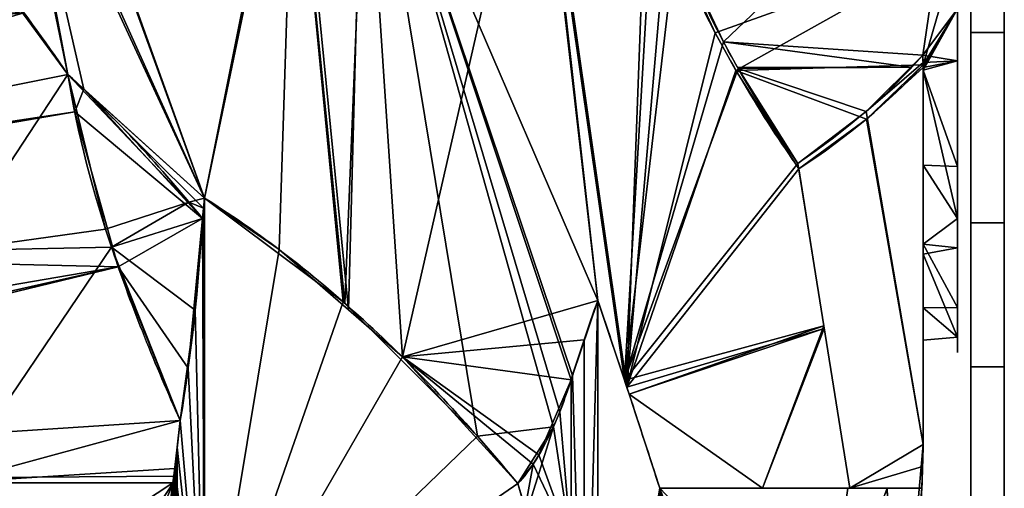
# Model space of a CAD drawing. Extents: x -18 to 409, y -107 to 420.
# Tile 10 of 16: x 242 to 389, y 106 to 176. Entities that reach past the tile are written whole.
import ezdxf

# ---------------------------------------------------------------- set-up
doc = ezdxf.new("R2010")
doc.units = 0
doc.header["$MEASUREMENT"] = 0
doc.layers.add('1', color=7, linetype='Continuous')

# ---------------------------------------------------------------- blocks, each defined once
blk = doc.blocks.new('UG_SURFACE_002')
at = {"layer": '1', "color": 253, "linetype": 'Continuous'}
for points in [[(340.286672, 187.977716, 76.942839), (347.387582, 172.913209, 71.795315), (382.270008, 206.197321, 77.297069)], [(377.123952, 170.941114, 70.858605), (382.270008, 206.197321, 77.297069), (347.387582, 172.913209, 71.795315)], [(382.270008, 177.834034, 73.853143), (382.270008, 206.197321, 77.297069), (377.123952, 170.941114, 70.858605)], [(346.13663, 174.261272, -73.168769), (340.245754, 187.065676, -77.227622), (382.270008, 187.196106, -75.760737)], [(382.270008, 187.196106, -75.760737), (349.242479, 168.641478, -70.451304), (346.13663, 174.261272, -73.168769)], [(349.242479, 168.641478, -70.451304), (382.270008, 187.196106, -75.760737), (377.169907, 169.466138, -70.884682)], [(377.169907, 169.466138, -70.884682), (382.270008, 187.196106, -75.760737), (382.270008, 177.834034, -74.623972)], [(382.270008, 170.072615, 68.495817), (382.270008, 177.834034, 73.853143), (377.123952, 170.941114, 70.858605)], [(377.181679, 169.075802, -70.681088), (377.169907, 169.466138, -70.884682), (382.270008, 177.834034, -74.623972)], [(382.270008, 177.834034, -74.623972), (377.193242, 168.686539, -70.475303), (377.181679, 169.075802, -70.681088)], [(377.193242, 168.686539, -70.475303), (382.270008, 177.834034, -74.623972), (382.270008, 154.320061, -58.393449)], [(375.314623, 169.139639, 69.83155), (377.123952, 170.941114, 70.858605), (347.387582, 172.913209, 71.795315)], [(347.387582, 172.913209, 71.795315), (349.499285, 169.092774, 69.914229), (375.314623, 169.139639, 69.83155)], [(377.123952, 170.941114, 70.858605), (377.159417, 169.80952, 70.290685), (382.270008, 170.072615, 68.495817)], [(377.169907, 169.466138, -70.884682), (368.707806, 161.400631, -66.081256), (349.242479, 168.641478, -70.451304)], [(375.314623, 169.139639, 69.83155), (349.499285, 169.092774, 69.914229), (349.580109, 168.946549, 69.842234)], [(368.680388, 162.534252, 66.065699), (375.314623, 169.139639, 69.83155), (349.580109, 168.946549, 69.842234)], [(349.580109, 168.946549, 69.842234), (358.497798, 154.772922, 60.285654), (368.680388, 162.534252, 66.065699)], [(377.159417, 169.80952, 70.290685), (377.181023, 169.091925, 69.916084), (382.270008, 170.072615, 68.495817)], [(382.270008, 170.072615, 68.495817), (377.181023, 169.091925, 69.916084), (377.193242, 168.686539, 69.704466)], [(382.270008, 146.558627, 52.265294), (382.270008, 170.072615, 68.495817), (377.193242, 168.686539, 69.704466)], [(368.707806, 161.400631, -66.081256), (358.627826, 153.95844, -60.359467), (349.242479, 168.641478, -70.451304)], [(382.270008, 154.320061, -58.393449), (377.193242, 154.528454, -58.418225), (377.193242, 168.686539, -70.475303)], [(377.193242, 168.686539, 69.704466), (377.193242, 142.734796, 47.603857), (382.270008, 146.558627, 52.265294)], [(382.270008, 146.558627, -53.036127), (377.193242, 142.734796, -48.37469), (377.193242, 154.528454, -58.418225)], [(377.193242, 154.528454, -58.418225), (382.270008, 154.320061, -58.393449), (382.270008, 146.558627, -53.036127)], [(377.193242, 142.734796, -48.37469), (382.270008, 146.558627, -53.036127), (382.270008, 133.280739, -27.737223)], [(382.270008, 142.175913, 43.914706), (382.270008, 146.558627, 52.265294), (377.193242, 142.734796, 47.603857)], [(382.270008, 133.280739, -27.737223), (377.193242, 133.253217, -27.846294), (377.193242, 142.734796, -48.37469)], [(377.193242, 142.734796, 47.603857), (377.193242, 141.268864, 44.430003), (382.270008, 142.175913, 43.914706)], [(382.270008, 128.898025, 18.615803), (382.270008, 142.175913, 43.914706), (377.193242, 141.268864, 44.430003)], [(377.193242, 141.268864, 44.430003), (377.193242, 128.441706, 16.658131), (382.270008, 128.898025, 18.615803)], [(377.193242, 133.253217, -27.846294), (382.270008, 133.280739, -27.737223), (382.270008, 128.898025, -19.386638)], [(382.270008, 128.898025, -19.386638), (377.193242, 128.441706, -17.428966), (377.193242, 133.253217, -27.846294)], [(382.270008, 128.898025, -19.386638), (382.270008, 128.898025, 9.184972), (377.193242, 128.441706, 9.184972), (377.193242, 128.441706, -17.428966)], [(377.193242, 128.441706, 16.658131), (377.193242, 128.441706, 9.184972), (382.270008, 128.898025, 9.184972), (382.270008, 128.898025, 18.615803)]]:
    blk.add_3dface(points, dxfattribs=at)
blk = doc.blocks.new('UG_SURFACE_004')
at = {"layer": '1', "color": 253, "linetype": 'Continuous'}
for points in [[(139.936253, 168.054909, -144.90138), (151.986793, 184.379876, -145.10265), (243.039519, 177.236632, -145.051107)], [(243.039519, 177.236632, -145.051107), (134.315267, 144.975454, -144.109935), (139.936253, 168.054909, -144.90138)], [(134.315267, 144.975454, -144.109935), (243.039519, 177.236632, -145.051107), (249.603748, 168.054909, -144.90138)], [(249.603748, 168.054909, -144.90138), (250.616282, 162.479743, -144.764632), (134.315267, 144.975454, -144.109935)], [(133.432612, 142.275542, -143.978506), (250.616282, 162.479743, -144.764632), (257.098556, 139.381796, -143.828586)], [(250.616282, 162.479743, -144.764632), (133.432612, 142.275542, -143.978506), (134.315267, 144.975454, -144.109935)], [(257.098556, 139.381796, -143.828586), (123.182088, 116.449557, -142.308861), (133.432612, 142.275542, -143.978506)], [(257.098556, 139.381796, -143.828586), (123.991221, 109.271206, -141.711831), (123.182088, 116.449557, -142.308861)], [(257.098556, 139.381796, -143.828586), (124.266811, 107.168071, -141.495571), (123.991221, 109.271206, -141.711831)], [(124.266811, 107.168071, -141.495571), (257.098556, 139.381796, -143.828586), (266.357899, 116.449557, -142.308861)], [(266.357899, 116.449557, -142.308861), (265.419811, 108.172536, -141.615331), (124.266811, 107.168071, -141.495571)], [(265.419811, 108.172536, -141.615331), (265.286893, 107.166536, -141.510636), (124.266811, 107.168071, -141.495571)], [(194.769993, 0, -125.358552), (124.266811, 107.168071, -141.495571), (265.286893, 107.166536, -141.510636)], [(265.286893, 107.166536, -141.510636), (221.005425, 0, -125.358552), (194.769993, 0, -125.358552)], [(221.005425, 0, -125.358552), (265.286893, 107.166536, -141.510636), (261.76852, 80.537036, -138.739392)]]:
    blk.add_3dface(points, dxfattribs=at)
blk = doc.blocks.new('UG_SURFACE_007')
at = {"layer": '1', "color": 253, "linetype": 'Continuous'}
for points in [[(376.978487, 106.343254, 70.776023), (367.06841, 0, -59.83384), (377.193242, 112.854585)], [(377.193242, 112.854585), (367.06841, 0, -59.83384), (376.978487, 106.343254, -70.776023)], [(376.978487, 106.343254, -70.776023), (377.091467, 109.598733, -70.840165), (377.193242, 112.854585)], [(377.193242, 112.854585), (377.091467, 109.598733, 70.840165), (376.978487, 106.343254, 70.776023)], [(377.091467, 109.598733, -70.840165), (377.193242, 112.854585, -70.897929), (377.193242, 112.854585)], [(377.193242, 112.854585), (377.193242, 112.854585, 70.897929), (377.091467, 109.598733, 70.840165)], [(376.978487, 106.343254, -70.776023), (367.06841, 0, -59.83384), (373.396844, 51.655885, -65.652393)], [(373.684615, 54.749951, 66.080444), (367.06841, 0, -59.83384), (376.978487, 106.343254, 70.776023)], [(376.978487, 106.343254, -72.544992), (376.978487, 106.343254, -70.776023), (373.396844, 51.655885, -65.652393)], [(373.396844, 51.655885, -65.652393), (376.978487, 106.343254, -74.313954), (376.978487, 106.343254, -72.544992)], [(376.978487, 106.343254, 72.544992), (376.978487, 106.343254, 74.313954), (373.684615, 54.749951, 66.080444)], [(376.978487, 106.343254, 70.776023), (376.978487, 106.343254, 72.544992), (373.684615, 54.749951, 66.080444)]]:
    blk.add_3dface(points, dxfattribs=at)
blk = doc.blocks.new('UG_SURFACE_009')
at = {"layer": '1', "color": 253, "linetype": 'Continuous'}
for points in [[(377.159417, 169.80952, 70.290685), (377.123952, 170.941114, 70.858605), (377.159268, 169.813842, 70.878655)], [(377.159268, 169.813842, 70.878655), (377.193242, 168.686539, 70.897929), (377.193242, 168.686539, 70.301197)], [(377.193242, 168.686539, 70.301197), (377.159417, 169.80952, 70.290685), (377.159268, 169.813842, 70.878655)], [(377.193242, 168.686539, 70.301197), (377.193242, 168.686539, 69.704466), (377.159417, 169.80952, 70.290685)]]:
    blk.add_3dface(points, dxfattribs=at)
blk = doc.blocks.new('UG_SURFACE_016')
at = {"layer": '1', "color": 253, "linetype": 'Continuous'}
for points in [[(337.874204, 106.343254, 102.964893), (333.324403, 120.368116, 103.967354), (328.644395, 134.34799, 104.998499), (328.644395, 51.300857, 104.998499)], [(337.874204, 106.343254, 102.964893), (328.644395, 51.300857, 104.998499), (340.619236, 50.075393, 102.360077)], [(362.191886, 80.728211, 97.606957), (365.93169, 106.343254, 96.78296), (337.874204, 106.343254, 102.964893)], [(356.679112, 52.700508, 98.821588), (357.863456, 55.224791, 98.560639), (362.191886, 80.728211, 97.606957), (337.874204, 106.343254, 102.964893)], [(355.040431, 50.491232, 99.182643), (356.679112, 52.700508, 98.821588), (337.874204, 106.343254, 102.964893)], [(352.629274, 49.290467, 99.713892), (353.804082, 49.604256, 99.455044), (355.040431, 50.491232, 99.182643), (337.874204, 106.343254, 102.964893)], [(337.874204, 106.343254, 102.964893), (340.619236, 50.075393, 102.360077), (352.629274, 49.290467, 99.713892)]]:
    blk.add_3dface(points, dxfattribs=at)
blk = doc.blocks.new('UG_SURFACE_017')
at = {"layer": '1', "color": 253, "linetype": 'Continuous'}
for points in [[(382.270008, 215.559393, 78.433827), (382.270008, 177.834034, 73.853143), (382.270008, 146.558627, 52.265294), (382.270008, 276.292562, -37.283577)], [(382.270008, 215.559393, -79.204664), (382.270008, 251.092285, -65.728813), (382.270008, 276.292562, -37.283577), (382.270008, 146.558627, 52.265294)], [(382.270008, 177.834034, -74.623972), (382.270008, 215.559393, -79.204664), (382.270008, 128.898025, 18.615803)], [(382.270008, 215.559393, -79.204664), (382.270008, 146.558627, 52.265294), (382.270008, 128.898025, 18.615803)], [(382.270008, 128.898025, 18.615803), (382.270008, 128.898025, -19.386638), (382.270008, 146.558627, -53.036127), (382.270008, 177.834034, -74.623972)]]:
    blk.add_3dface(points, dxfattribs=at)
blk = doc.blocks.new('UG_SURFACE_029')
at = {"layer": '1', "color": 253, "linetype": 'Continuous'}
for points in [[(290.646642, 134.160861, 133.753628), (269.978642, 149.624467, 140.969753), (269.978642, 74.812233, 120.923869)], [(269.978642, 74.812233, 120.923869), (310.675204, 114.104435, 125.072226), (290.646642, 134.160861, 133.753628)], [(316.696078, 107.037254, 122.120529), (310.675204, 114.104435, 125.072226), (269.978642, 74.812233, 120.923869)], [(269.978642, 74.812233, 120.923869), (318.008274, 102.667615, 120.715171), (316.696078, 107.037254, 122.120529)]]:
    blk.add_3dface(points, dxfattribs=at)
blk = doc.blocks.new('UG_SURFACE_030')
at = {"layer": '1', "color": 253, "linetype": 'Continuous'}
blk.add_3dface([(389.276654, -68.016738, 34.675542), (389.276654, 124.465309, 34.675542), (384.27487, 124.465309, 34.675542), (384.27487, -68.018205, 34.675542)], dxfattribs=at)
blk = doc.blocks.new('UG_SURFACE_032')
at = {"layer": '1', "color": 253, "linetype": 'Continuous'}
blk.add_3dface([(389.276654, 124.465309, -35.446379), (384.27487, 124.465309, -35.446379), (384.27487, 145.913154, -44.139773), (389.276654, 145.913154, -44.139773)], dxfattribs=at)
blk = doc.blocks.new('UG_SURFACE_042')
at = {"layer": '1', "color": 253, "linetype": 'Continuous'}
for points in [[(250.616282, 162.479743, -144.764632), (249.603748, 168.054909, -144.90138), (251.962602, 165.861413, -144.578829)], [(250.616282, 162.479743, -144.764632), (251.962602, 165.861413, -144.578829), (269.686162, 146.554515, -141.7097)], [(269.686162, 146.554515, -141.7097), (257.098556, 139.381796, -143.828586), (250.616282, 162.479743, -144.764632)], [(269.686162, 146.554515, -141.7097), (267.552406, 124.249287, -142.097071), (257.098556, 139.381796, -143.828586)], [(267.552406, 124.249287, -142.097071), (266.357899, 116.449557, -142.308861), (257.098556, 139.381796, -143.828586)]]:
    blk.add_3dface(points, dxfattribs=at)
blk = doc.blocks.new('UG_SURFACE_050')
at = {"layer": '1', "color": 253, "linetype": 'Continuous'}
for points in [[(326.59477, 128.473505, -108.442113), (328.644395, 134.34799, -104.998499), (326.644093, 62.446158, -108.359255)], [(328.644395, 134.34799, -104.998499), (328.644395, 51.300857, -104.998499), (326.644093, 62.446158, -108.359255)], [(326.644093, 62.446158, -108.359255), (324.645728, 73.592804, -111.716717), (324.645728, 122.499637, -111.716717), (326.59477, 128.473505, -108.442113)]]:
    blk.add_3dface(points, dxfattribs=at)
blk = doc.blocks.new('UG_SURFACE_053')
at = {"layer": '1', "color": 253, "linetype": 'Continuous'}
blk.add_3dface([(384.27487, -68.018205, -35.446379), (384.27487, 124.465309, -35.446379), (389.276654, 124.465309, -35.446379), (389.276654, -68.016738, -35.446379)], dxfattribs=at)
blk = doc.blocks.new('UG_SURFACE_058')
at = {"layer": '1', "color": 253, "linetype": 'Continuous'}
for points in [[(269.978642, 74.812233, 120.923869), (269.978642, 149.624467, 140.969753), (269.843727, 148.086488, 141.335681)], [(269.978642, 74.812233, 120.923869), (269.843727, 148.086488, 141.335681), (269.686162, 146.554515, 141.7097)], [(269.686162, 146.554515, 141.7097), (268.583983, 132.912636, 141.911238), (269.978642, 74.812233, 120.923869)], [(269.978642, 74.812233, 120.923869), (268.583983, 132.912636, 141.911238), (266.357899, 116.449557, 142.308861)], [(266.357899, 116.449557, 142.308861), (265.548766, 109.271206, 141.711831), (269.978642, 74.812233, 120.923869)], [(269.978642, 74.812233, 120.923869), (265.548766, 109.271206, 141.711831), (261.926621, 81.628755, 138.869435)]]:
    blk.add_3dface(points, dxfattribs=at)
blk = doc.blocks.new('UG_SURFACE_060')
at = {"layer": '1', "color": 253, "linetype": 'Continuous'}
for points in [[(328.644395, 51.300857, -104.998499), (328.644395, 134.34799, -104.998499), (333.324403, 120.368116, -103.967354), (337.874204, 106.343254, -102.964893)], [(340.619236, 50.075393, -102.360077), (328.644395, 51.300857, -104.998499), (337.874204, 106.343254, -102.964893)], [(337.874204, 106.343254, -102.964893), (365.93169, 106.343254, -96.78296), (362.191886, 80.728211, -97.606957)], [(352.629274, 49.290467, -99.713892), (340.619236, 50.075393, -102.360077), (337.874204, 106.343254, -102.964893)], [(337.874204, 106.343254, -102.964893), (362.191886, 80.728211, -97.606957), (357.863456, 55.224791, -98.560639), (355.959356, 51.569052, -98.980173)], [(354.864269, 50.327253, -99.221453), (353.447616, 49.457166, -99.533588), (352.629274, 49.290467, -99.713892), (337.874204, 106.343254, -102.964893)], [(337.874204, 106.343254, -102.964893), (355.959356, 51.569052, -98.980173), (354.864269, 50.327253, -99.221453)]]:
    blk.add_3dface(points, dxfattribs=at)
blk = doc.blocks.new('UG_SURFACE_070')
at = {"layer": '1', "color": 253, "linetype": 'Continuous'}
for points in [[(232.361078, 141.815811, 143.955305), (249.603748, 168.054909, 144.90138), (237.553209, 184.379876, 145.10265)], [(255.224735, 144.975454, 144.109935), (249.603748, 168.054909, 144.90138), (232.361078, 141.815811, 143.955305)], [(256.10739, 142.275542, 143.978506), (255.224735, 144.975454, 144.109935), (232.361078, 141.815811, 143.955305)], [(256.10739, 142.275542, 143.978506), (232.361078, 141.815811, 143.955305), (232.361078, 107.199512, 141.106084)], [(232.361078, 107.199512, 141.106084), (266.357899, 116.449557, 142.308861), (256.10739, 142.275542, 143.978506)], [(232.361078, 107.199512, 141.106084), (265.548766, 109.271206, 141.711831), (266.357899, 116.449557, 142.308861)], [(232.361078, 107.199512, 141.106084), (265.273184, 107.168071, 141.495571), (265.548766, 109.271206, 141.711831)], [(265.273184, 107.168071, 141.495571), (232.361078, 107.199512, 141.106084), (232.361078, 85.5124, 139.321044)], [(232.361078, 85.5124, 139.321044), (261.926621, 81.628755, 138.869435), (265.273184, 107.168071, 141.495571)]]:
    blk.add_3dface(points, dxfattribs=at)
blk = doc.blocks.new('UG_SURFACE_078')
at = {"layer": '1', "color": 253, "linetype": 'Continuous'}
for points in [[(365.93169, 106.343254, -96.78296), (337.874204, 106.343254, -102.964893), (353.212804, 106.343254, -84.679402)], [(371.783376, 106.343254, -85.709862), (365.93169, 106.343254, -96.78296), (353.212804, 106.343254, -84.679402)], [(376.978487, 106.343254, -74.313954), (371.783376, 106.343254, -85.709862), (353.212804, 106.343254, -84.679402), (366.229504, 106.343254, -64.674482)], [(366.229504, 106.343254, -64.674482), (376.978487, 106.343254, -70.776023), (376.978487, 106.343254, -74.313954)]]:
    blk.add_3dface(points, dxfattribs=at)
blk = doc.blocks.new('UG_SURFACE_080')
at = {"layer": '1', "color": 253, "linetype": 'Continuous'}
for points in [[(362.191886, 80.728211, 97.606957), (373.684615, 54.749951, 66.080444), (371.783376, 106.343254, 85.709862)], [(371.783376, 106.343254, 85.709862), (365.93169, 106.343254, 96.78296), (362.191886, 80.728211, 97.606957)], [(373.684615, 54.749951, 66.080444), (376.978487, 106.343254, 74.313954), (371.783376, 106.343254, 85.709862)]]:
    blk.add_3dface(points, dxfattribs=at)
blk = doc.blocks.new('UG_SURFACE_082')
at = {"layer": '1', "color": 253, "linetype": 'Continuous'}
for points in [[(319.859415, 111.313999, -118.557736), (324.645728, 122.499637, -111.716717), (324.645728, 98.046221, -111.716717)], [(318.992764, 109.944828, -119.595066), (319.859415, 111.313999, -118.557736), (324.645728, 98.046221, -111.716717)], [(317.795813, 103.399195, -120.949261), (316.696078, 107.037254, -122.120529), (318.992764, 109.944828, -119.595066)], [(318.992764, 109.944828, -119.595066), (324.645728, 98.046221, -111.716717), (317.795813, 103.399195, -120.949261)], [(324.645728, 98.046221, -111.716717), (324.645728, 73.592804, -111.716717), (317.795813, 103.399195, -120.949261)]]:
    blk.add_3dface(points, dxfattribs=at)
blk = doc.blocks.new('UG_SURFACE_084')
at = {"layer": '1', "color": 253, "linetype": 'Continuous'}
for points in [[(389.276654, 194.00607, 15.627369), (389.276654, 239.699423, 49.821325), (389.276654, 210.38802, 73.406696), (389.276654, 174.302086, 66.648491)], [(389.276654, 174.302086, -67.419328), (389.276654, 210.38802, -74.177526), (389.276654, 211.739674, -19.540826), (389.276654, 198.089302, -18.759171)], [(389.276654, 145.913154, -44.139773), (389.276654, 174.302086, -67.419328), (389.276654, 198.089302, -18.759171), (389.276654, 188.13093, -9.390376)], [(389.276654, 174.302086, 66.648491), (389.276654, 145.913154, 43.368939), (389.276654, 194.00607, 15.627369)], [(389.276654, 186.518684, 4.18697), (389.276654, 194.00607, 15.627369), (389.276654, 145.913154, 43.368939), (389.276654, 135.930851, 37.192576)], [(389.276654, 124.465309, -35.446379), (389.276654, 135.930851, -37.963409), (389.276654, 188.13093, -9.390376), (389.276654, 186.518684, 4.18697)], [(389.276654, 188.13093, -9.390376), (389.276654, 135.930851, -37.963409), (389.276654, 145.913154, -44.139773)], [(389.276654, 186.518684, 4.18697), (389.276654, -68.016738, 34.675542), (389.276654, -68.016738, -35.446379), (389.276654, 124.465309, -35.446379)], [(389.276654, 124.465309, 34.675542), (389.276654, -68.016738, 34.675542), (389.276654, 186.518684, 4.18697)], [(389.276654, 186.518684, 4.18697), (389.276654, 135.930851, 37.192576), (389.276654, 124.465309, 34.675542)]]:
    blk.add_3dface(points, dxfattribs=at)
blk = doc.blocks.new('UG_SURFACE_097')
at = {"layer": '1', "color": 253, "linetype": 'Continuous'}
for points in [[(269.843757, 148.08692, -141.335577), (269.978642, 149.624467, -140.969753), (269.978642, 74.812233, -120.923869)], [(269.686162, 146.554515, -141.7097), (269.843757, 148.08692, -141.335577), (269.978642, 74.812233, -120.923869)], [(269.978642, 74.812233, -120.923869), (267.552406, 124.249287, -142.097071), (269.686162, 146.554515, -141.7097)], [(266.357899, 116.449557, -142.308861), (267.552406, 124.249287, -142.097071), (269.978642, 74.812233, -120.923869)], [(265.910327, 112.500422, -141.977966), (266.357899, 116.449557, -142.308861), (269.978642, 74.812233, -120.923869)], [(265.419811, 108.172536, -141.615331), (265.910327, 112.500422, -141.977966), (256.40139, 0, -121.500432)], [(260.377556, 0, -118.490137), (256.40139, 0, -121.500432), (265.910327, 112.500422, -141.977966)], [(265.910327, 112.500422, -141.977966), (263.800651, 0, -114.863291), (260.377556, 0, -118.490137)], [(265.910327, 112.500422, -141.977966), (265.856713, 0, -111.794129), (263.800651, 0, -114.863291)], [(265.856713, 0, -111.794129), (265.910327, 112.500422, -141.977966), (269.978642, 74.812233, -120.923869)], [(261.76852, 80.537036, -138.739392), (265.419811, 108.172536, -141.615331), (256.40139, 0, -121.500432)]]:
    blk.add_3dface(points, dxfattribs=at)
blk = doc.blocks.new('UG_SURFACE_107')
at = {"layer": '1', "color": 253, "linetype": 'Continuous'}
for points in [[(353.212804, 106.343254, 84.679402), (337.874204, 106.343254, 102.964893), (365.93169, 106.343254, 96.78296)], [(353.212804, 106.343254, 84.679402), (365.93169, 106.343254, 96.78296), (371.783376, 106.343254, 85.709862)], [(366.229504, 106.343254, 64.674482), (353.212804, 106.343254, 84.679402), (371.783376, 106.343254, 85.709862), (376.978487, 106.343254, 74.313954)], [(376.978487, 106.343254, 74.313954), (376.978487, 106.343254, 70.776023), (366.229504, 106.343254, 64.674482)]]:
    blk.add_3dface(points, dxfattribs=at)
blk = doc.blocks.new('UG_SURFACE_111')
at = {"layer": '1', "color": 253, "linetype": 'Continuous'}
for points in [[(389.276654, 174.302086, -67.419328), (384.27487, 174.302086, -67.419328), (384.27487, 210.38802, -74.177526), (389.276654, 210.38802, -74.177526)], [(389.276654, 210.38802, 73.406696), (384.27487, 210.38802, 73.406696), (384.27487, 174.302086, 66.648491), (389.276654, 174.302086, 66.648491)], [(389.276654, 145.913154, -44.139773), (384.27487, 145.913154, -44.139773), (384.27487, 174.302086, -67.419328), (389.276654, 174.302086, -67.419328)], [(389.276654, 174.302086, 66.648491), (384.27487, 174.302086, 66.648491), (384.27487, 145.913154, 43.368939), (389.276654, 145.913154, 43.368939)]]:
    blk.add_3dface(points, dxfattribs=at)
blk = doc.blocks.new('UG_SURFACE_118')
at = {"layer": '1', "color": 253, "linetype": 'Continuous'}
for points in [[(377.181649, 169.076338, -70.891351), (377.169907, 169.466138, -70.884682), (377.181679, 169.075802, -70.681088)], [(377.181649, 169.076338, -70.891351), (377.181679, 169.075802, -70.681088), (377.193242, 168.686539, -70.686616)], [(377.193242, 168.686539, -70.686616), (377.193242, 168.686539, -70.897929), (377.181649, 169.076338, -70.891351)], [(377.181679, 169.075802, -70.681088), (377.193242, 168.686539, -70.475303), (377.193242, 168.686539, -70.686616)]]:
    blk.add_3dface(points, dxfattribs=at)
blk = doc.blocks.new('UG_SURFACE_122')
at = {"layer": '1', "color": 253, "linetype": 'Continuous'}
for points in [[(269.978642, 74.812233, -120.923869), (269.978642, 149.624467, -140.969753), (281.091511, 141.947001, -137.303263)], [(269.978642, 74.812233, -120.923869), (281.091511, 141.947001, -137.303263), (299.495459, 125.938565, -130.129442)], [(269.978642, 74.812233, -120.923869), (299.495459, 125.938565, -130.129442), (316.696078, 107.037254, -122.120529)], [(316.696078, 107.037254, -122.120529), (317.795813, 103.399195, -120.949261), (269.978642, 74.812233, -120.923869)]]:
    blk.add_3dface(points, dxfattribs=at)
blk = doc.blocks.new('UG_SURFACE_136')
at = {"layer": '1', "color": 253, "linetype": 'Continuous'}
for points in [[(368.707806, 161.400631, -66.081256), (377.169907, 169.466138, -70.884682), (377.181649, 169.076338, -70.891351)], [(377.181649, 169.076338, -70.891351), (377.193242, 168.686539, -70.897929), (377.193242, 112.854585, -70.897929), (368.707806, 161.400631, -66.081256)], [(366.229504, 106.343254, -64.674482), (358.627826, 153.95844, -60.359467), (368.707806, 161.400631, -66.081256), (377.193242, 112.854585, -70.897929)], [(377.193242, 112.854585, -70.897929), (377.091467, 109.598733, -70.840165), (366.229504, 106.343254, -64.674482)], [(377.091467, 109.598733, -70.840165), (376.978487, 106.343254, -70.776023), (366.229504, 106.343254, -64.674482)]]:
    blk.add_3dface(points, dxfattribs=at)
blk = doc.blocks.new('UG_SURFACE_140')
at = {"layer": '1', "color": 253, "linetype": 'Continuous'}
for points in [[(377.193242, 142.734796, 47.603857), (377.193242, 168.686539, 69.704466), (377.193242, 168.686539, 70.897929), (377.193242, 112.854585, 70.897929)], [(377.193242, 112.854585, -70.897929), (377.193242, 168.686539, -70.897929), (377.193242, 168.686539, -70.475303), (377.193242, 142.734796, -48.37469)], [(377.193242, 128.441706, 16.658131), (377.193242, 142.734796, 47.603857), (377.193242, 112.854585, 70.897929)], [(377.193242, 112.854585, -70.897929), (377.193242, 142.734796, -48.37469), (377.193242, 128.441706, -17.428966)], [(377.193242, 112.854585, 70.897929), (377.193242, 112.854585, -70.897929), (377.193242, 128.441706, -17.428966), (377.193242, 128.441706, 16.658131)]]:
    blk.add_3dface(points, dxfattribs=at)
blk = doc.blocks.new('UG_SURFACE_141')
at = {"layer": '1', "color": 253, "linetype": 'Continuous'}
for points in [[(377.159268, 169.813842, 70.878655), (377.123952, 170.941114, 70.858605), (368.680388, 162.534252, 66.065699)], [(368.680388, 162.534252, 66.065699), (377.193242, 112.854585, 70.897929), (377.193242, 168.686539, 70.897929), (377.159268, 169.813842, 70.878655)], [(377.193242, 112.854585, 70.897929), (368.680388, 162.534252, 66.065699), (358.497798, 154.772922, 60.285654), (366.229504, 106.343254, 64.674482)], [(366.229504, 106.343254, 64.674482), (377.091467, 109.598733, 70.840165), (377.193242, 112.854585, 70.897929)], [(366.229504, 106.343254, 64.674482), (376.978487, 106.343254, 70.776023), (377.091467, 109.598733, 70.840165)]]:
    blk.add_3dface(points, dxfattribs=at)
blk = doc.blocks.new('UG_SURFACE_150')
at = {"layer": '1', "color": 253, "linetype": 'Continuous'}
for points in [[(267.659366, 149.012089, 142.077923), (249.603748, 168.054909, 144.90138), (255.224735, 144.975454, 144.109935)], [(255.224735, 144.975454, 144.109935), (256.10739, 142.275542, 143.978506), (267.659366, 149.012089, 142.077923)], [(269.686162, 146.554515, 141.7097), (267.659366, 149.012089, 142.077923), (256.10739, 142.275542, 143.978506)], [(256.10739, 142.275542, 143.978506), (268.583983, 132.912636, 141.911238), (269.686162, 146.554515, 141.7097)], [(256.10739, 142.275542, 143.978506), (266.357899, 116.449557, 142.308861), (268.583983, 132.912636, 141.911238)]]:
    blk.add_3dface(points, dxfattribs=at)
blk = doc.blocks.new('UG_SURFACE_154')
at = {"layer": '1', "color": 253, "linetype": 'Continuous'}
for points in [[(326.644093, 62.446158, 108.359255), (328.644395, 134.34799, 104.998499), (324.851274, 123.147264, 111.371383)], [(326.644093, 62.446158, 108.359255), (328.644395, 51.300857, 104.998499), (328.644395, 134.34799, 104.998499)], [(324.851274, 123.147264, 111.371383), (324.645728, 122.499637, 111.716717), (324.645728, 73.592804, 111.716717), (326.644093, 62.446158, 108.359255)]]:
    blk.add_3dface(points, dxfattribs=at)
blk = doc.blocks.new('UG_SURFACE_168')
at = {"layer": '1', "color": 253, "linetype": 'Continuous'}
blk.add_3dface([(389.276654, 145.913154, 43.368939), (384.27487, 145.913154, 43.368939), (384.27487, 124.465309, 34.675542), (389.276654, 124.465309, 34.675542)], dxfattribs=at)
blk = doc.blocks.new('UG_SURFACE_172')
at = {"layer": '1', "color": 253, "linetype": 'Continuous'}
for points in [[(269.978642, 149.624467, -140.969753), (240.876094, 214.204192, -137.835801), (246.461362, 214.204192, -137.003824)], [(251.962602, 165.861413, -144.578829), (240.876094, 214.204192, -137.835801), (269.978642, 149.624467, -140.969753)], [(249.603748, 168.054909, -144.90138), (243.039519, 177.236632, -145.051107), (240.876094, 214.204192, -137.835801)], [(240.876094, 214.204192, -137.835801), (251.962602, 165.861413, -144.578829), (249.603748, 168.054909, -144.90138)], [(269.978642, 149.624467, -140.969753), (246.461362, 214.204192, -137.003824), (283.444643, 214.204192, -119.428948)], [(283.444643, 214.204192, -119.428948), (281.091511, 141.947001, -137.303263), (269.978642, 149.624467, -140.969753)], [(283.444643, 214.204192, -119.428948), (291.437954, 132.947296, -133.270234), (281.091511, 141.947001, -137.303263)], [(291.437954, 132.947296, -133.270234), (283.444643, 214.204192, -119.428948), (293.664336, 214.204192, -114.572443)], [(293.664336, 214.204192, -114.572443), (299.495459, 125.938565, -130.129442), (291.437954, 132.947296, -133.270234)], [(293.664336, 214.204192, -114.572443), (319.720328, 214.204192, -90.811171), (299.495459, 125.938565, -130.129442)], [(299.495459, 125.938565, -130.129442), (319.720328, 214.204192, -90.811171), (328.644395, 134.34799, -104.998499)], [(319.720328, 214.204192, -90.811171), (332.979113, 121.399552, -104.043432), (328.644395, 134.34799, -104.998499)], [(332.979113, 121.399552, -104.043432), (319.720328, 214.204192, -90.811171), (335.866213, 198.6797, -79.446405)], [(335.866213, 198.6797, -79.446405), (338.898987, 189.993009, -78.155555), (332.979113, 121.399552, -104.043432)], [(332.979113, 121.399552, -104.043432), (338.898987, 189.993009, -78.155555), (346.13663, 174.261272, -73.168769)], [(332.979113, 121.399552, -104.043432), (346.13663, 174.261272, -73.168769), (349.242479, 168.641478, -70.451304)], [(332.979113, 121.399552, -104.043432), (349.242479, 168.641478, -70.451304), (358.627826, 153.95844, -60.359467)], [(269.843757, 148.08692, -141.335577), (269.686162, 146.554515, -141.7097), (251.962602, 165.861413, -144.578829)], [(269.978642, 149.624467, -140.969753), (269.843757, 148.08692, -141.335577), (251.962602, 165.861413, -144.578829)], [(332.979113, 121.399552, -104.043432), (358.627826, 153.95844, -60.359467), (362.428665, 130.150855, -62.516972)], [(328.644395, 134.34799, -104.998499), (326.59477, 128.473505, -108.442113), (299.495459, 125.938565, -130.129442)], [(362.428665, 130.150855, -62.516972), (333.324403, 120.368116, -103.967354), (332.979113, 121.399552, -104.043432)], [(333.324403, 120.368116, -103.967354), (362.428665, 130.150855, -62.516972), (353.212804, 106.343254, -84.679402)], [(362.428665, 130.150855, -62.516972), (366.229504, 106.343254, -64.674482), (353.212804, 106.343254, -84.679402)], [(299.495459, 125.938565, -130.129442), (326.59477, 128.473505, -108.442113), (324.645728, 122.499637, -111.716717)], [(318.992764, 109.944828, -119.595066), (316.696078, 107.037254, -122.120529), (299.495459, 125.938565, -130.129442)], [(319.859415, 111.313999, -118.557736), (318.992764, 109.944828, -119.595066), (299.495459, 125.938565, -130.129442)], [(299.495459, 125.938565, -130.129442), (324.645728, 122.499637, -111.716717), (319.859415, 111.313999, -118.557736)], [(353.212804, 106.343254, -84.679402), (337.874204, 106.343254, -102.964893), (333.324403, 120.368116, -103.967354)]]:
    blk.add_3dface(points, dxfattribs=at)
blk = doc.blocks.new('UG_SURFACE_175')
at = {"layer": '1', "color": 253, "linetype": 'Continuous'}
for points in [[(384.27487, 174.302086, 66.648491), (384.27487, 210.38802, 73.406696), (384.27487, 203.19052, 15.518034)], [(384.27487, 210.38802, -74.177526), (384.27487, 174.302086, -67.419328), (384.27487, 196.722388, -13.609682), (384.27487, 208.787486, -16.288867)], [(384.27487, 203.19052, 15.518034), (384.27487, 192.764729, 8.881195), (384.27487, 145.913154, 43.368939), (384.27487, 174.302086, 66.648491)], [(384.27487, 190.085545, -3.183901), (384.27487, 196.722388, -13.609682), (384.27487, 174.302086, -67.419328), (384.27487, 145.913154, -44.139773)], [(384.27487, 135.930851, 37.192576), (384.27487, 145.913154, 43.368939), (384.27487, 192.764729, 8.881195), (384.27487, 190.085545, -3.183901)], [(384.27487, 124.465309, -35.446379), (384.27487, -68.018205, -35.446379), (384.27487, 190.085545, -3.183901)], [(384.27487, 145.913154, -44.139773), (384.27487, 135.930851, -37.963409), (384.27487, 190.085545, -3.183901)], [(384.27487, 124.465309, 34.675542), (384.27487, 135.930851, 37.192576), (384.27487, 190.085545, -3.183901)], [(384.27487, 190.085545, -3.183901), (384.27487, 135.930851, -37.963409), (384.27487, 124.465309, -35.446379)], [(384.27487, 190.085545, -3.183901), (384.27487, -68.018205, -35.446379), (384.27487, -68.018205, 34.675542), (384.27487, 124.465309, 34.675542)]]:
    blk.add_3dface(points, dxfattribs=at)
blk = doc.blocks.new('UG_SURFACE_177')
at = {"layer": '1', "color": 253, "linetype": 'Continuous'}
for points in [[(240.041912, 214.204192, 137.916923), (241.862074, 178.542614, 145.030677), (249.603748, 168.054909, 144.90138)], [(269.978642, 149.624467, 140.969753), (240.041912, 214.204192, 137.916923), (249.603748, 168.054909, 144.90138)], [(246.777564, 214.204192, 136.90716), (240.041912, 214.204192, 137.916923), (269.978642, 149.624467, 140.969753)], [(282.908678, 214.204192, 119.613215), (246.777564, 214.204192, 136.90716), (269.978642, 149.624467, 140.969753)], [(269.978642, 149.624467, 140.969753), (290.646642, 134.160861, 133.753628), (282.908678, 214.204192, 119.613215)], [(290.646642, 134.160861, 133.753628), (290.895402, 133.911788, 133.645818), (282.908678, 214.204192, 119.613215)], [(294.21258, 214.204192, 114.202678), (282.908678, 214.204192, 119.613215), (290.895402, 133.911788, 133.645818)], [(290.895402, 133.911788, 133.645818), (310.675204, 114.104435, 125.072226), (294.21258, 214.204192, 114.202678)], [(328.644395, 134.34799, 104.998499), (319.464236, 214.204192, 90.958439), (294.21258, 214.204192, 114.202678)], [(324.645728, 122.499637, 111.716717), (324.851274, 123.147264, 111.371383), (294.21258, 214.204192, 114.202678)], [(322.960615, 117.736489, 114.377126), (324.645728, 122.499637, 111.716717), (294.21258, 214.204192, 114.202678)], [(322.023183, 115.512662, 115.727432), (322.960615, 117.736489, 114.377126), (294.21258, 214.204192, 114.202678)], [(322.023183, 115.512662, 115.727432), (294.21258, 214.204192, 114.202678), (310.675204, 114.104435, 125.072226)], [(294.21258, 214.204192, 114.202678), (324.851274, 123.147264, 111.371383), (328.644395, 134.34799, 104.998499)], [(328.644395, 134.34799, 104.998499), (332.625419, 122.456066, 104.121357), (319.464236, 214.204192, 90.958439)], [(337.005049, 196.992949, 78.501441), (319.464236, 214.204192, 90.958439), (332.625419, 122.456066, 104.121357)], [(332.625419, 122.456066, 104.121357), (340.286672, 187.977716, 76.942839), (337.005049, 196.992949, 78.501441)], [(347.387582, 172.913209, 71.795315), (340.286672, 187.977716, 76.942839), (332.625419, 122.456066, 104.121357)], [(349.580109, 168.946549, 69.842234), (347.387582, 172.913209, 71.795315), (332.625419, 122.456066, 104.121357)], [(358.497798, 154.772922, 60.285654), (349.580109, 168.946549, 69.842234), (332.625419, 122.456066, 104.121357)], [(249.603748, 168.054909, 144.90138), (267.659366, 149.012089, 142.077923), (269.978642, 149.624467, 140.969753)], [(362.363636, 130.558088, 62.480066), (358.497798, 154.772922, 60.285654), (332.625419, 122.456066, 104.121357)], [(269.843727, 148.086488, 141.335681), (269.978642, 149.624467, 140.969753), (267.659366, 149.012089, 142.077923)], [(267.659366, 149.012089, 142.077923), (269.686162, 146.554515, 141.7097), (269.843727, 148.086488, 141.335681)], [(332.625419, 122.456066, 104.121357), (333.324403, 120.368116, 103.967354), (362.363636, 130.558088, 62.480066)], [(353.212804, 106.343254, 84.679402), (362.363636, 130.558088, 62.480066), (333.324403, 120.368116, 103.967354)], [(353.212804, 106.343254, 84.679402), (366.229504, 106.343254, 64.674482), (362.363636, 130.558088, 62.480066)], [(333.324403, 120.368116, 103.967354), (337.874204, 106.343254, 102.964893), (353.212804, 106.343254, 84.679402)], [(310.675204, 114.104435, 125.072226), (316.696078, 107.037254, 122.120529), (322.023183, 115.512662, 115.727432)]]:
    blk.add_3dface(points, dxfattribs=at)
blk = doc.blocks.new('UG_SURFACE_185')
at = {"layer": '1', "color": 253, "linetype": 'Continuous'}
for points in [[(324.645728, 98.046221, 111.716717), (324.645728, 122.499637, 111.716717), (322.960615, 117.736489, 114.377126)], [(322.960615, 117.736489, 114.377126), (322.023183, 115.512662, 115.727432), (324.645728, 98.046221, 111.716717)], [(322.023183, 115.512662, 115.727432), (316.696078, 107.037254, 122.120529), (318.008274, 102.667615, 120.715171)], [(324.645728, 98.046221, 111.716717), (322.023183, 115.512662, 115.727432), (318.008274, 102.667615, 120.715171)], [(318.008274, 102.667615, 120.715171), (324.645728, 73.592804, 111.716717), (324.645728, 98.046221, 111.716717)]]:
    blk.add_3dface(points, dxfattribs=at)
blk = doc.blocks.new('UG_SURFACE_190')
at = {"layer": '1', "color": 253, "linetype": 'Continuous'}
for points in [[(362.191886, 80.728211, -97.606957), (365.93169, 106.343254, -96.78296), (371.783376, 106.343254, -85.709862)], [(371.783376, 106.343254, -85.709862), (373.396844, 51.655885, -65.652393), (362.191886, 80.728211, -97.606957)], [(371.783376, 106.343254, -85.709862), (376.978487, 106.343254, -74.313954), (373.396844, 51.655885, -65.652393)]]:
    blk.add_3dface(points, dxfattribs=at)

msp = doc.modelspace()

# ---------------------------------------------------------------- linework, layer by layer
at = {"layer": '1', "color": 43, "linetype": 'Continuous'}
for p, q in [((377.19, 168.69, -70.9), (377.19, 112.85, -70.9)), ((377.19, 168.69, 69.7), (377.19, 168.69, 70.9)), ((377.19, 168.69, -70.9), (377.19, 168.69, -70.48)), ((377.19, 112.85, 70.9), (377.19, 168.69, 70.9)), ((358.5, 154.77, 60.29), (366.23, 106.34, 64.67)), ((366.23, 106.34, -64.67), (358.63, 153.96, -60.36)), ((269.98, 149.62, 140.97), (269.98, 0, 100.88)), ((269.98, 149.62, -140.97), (269.98, 0, -100.88)), ((384.27, 145.91, -44.14), (389.28, 145.91, -44.14)), ((384.27, 145.91, 43.37), (389.28, 145.91, 43.37)), ((328.64, 134.35, -105), (328.64, 51.3, -105)), ((328.64, 134.35, 105), (328.64, 51.3, 105)), ((384.27, 124.47, -35.45), (389.28, 124.47, -35.45)), ((384.27, 124.47, 34.68), (389.28, 124.47, 34.68)), ((384.27, -68.02, 34.68), (384.27, 124.47, 34.68)), ((384.27, 124.47, -35.45), (384.27, -68.02, -35.45)), ((389.28, 124.47, 34.68), (389.28, -68.02, 34.68)), ((389.28, -68.02, -35.45), (389.28, 124.47, -35.45)), ((324.65, 122.5, 111.72), (324.65, 73.59, 111.72)), ((324.65, 122.5, -111.72), (324.65, 73.59, -111.72)), ((377.19, 112.85, 70.9), (377.19, 112.85, -70.9)), ((337.87, 106.34, 102.96), (365.93, 106.34, 96.78)), ((365.93, 106.34, -96.78), (337.87, 106.34, -102.96)), ((376.98, 106.34, -70.78), (366.23, 106.34, -64.67)), ((366.23, 106.34, 64.67), (376.98, 106.34, 70.78)), ((376.98, 106.34, 74.31), (376.98, 106.34, 70.78)), ((376.98, 106.34, -70.78), (376.98, 106.34, -74.31))]:
    msp.add_line(p, q, dxfattribs=at)
at = {"layer": '1', "color": 43, "linetype": 'Continuous', "extrusion": (-1, 0, 0)}
msp.add_circle((-205.99, -0.39, -382.27), 79.4, dxfattribs=at)
at = {"layer": '1', "color": 43, "linetype": 'Continuous', "extrusion": (-1, 1.036e-13, 3e-16)}
msp.add_arc((-205.53, -0.39, -384.27), 73.95, 36.275, 323.725, dxfattribs=at)
at = {"layer": '1', "color": 43, "linetype": 'Continuous', "extrusion": (1, -1.036e-13, -3e-16)}
msp.add_arc((205.53, -0.39, 389.28), 73.95, -143.725, 143.725, dxfattribs=at)
at = {"layer": '1', "color": 43, "linetype": 'Continuous', "extrusion": (1, 0, 0)}
msp.add_arc((205.99, -0.39, 377.19), 79.4, 118.0223, 241.9777, dxfattribs=at)
at = {"layer": '1', "color": 43, "linetype": 'Continuous', "extrusion": (1, -1.033e-13, -2e-16)}
for centre, start, end in [((122.82, -70.31, 384.27), 48.5713, 87.3006), ((122.82, 69.53, 384.27), 272.6994, 311.4287)]:
    msp.add_arc(centre, 34.9, start, end, dxfattribs=at)
at = {"layer": '1', "color": 43, "linetype": 'Continuous', "extrusion": (-1, 1.033e-13, 3e-16)}
for centre, start, end in [((-122.82, -70.31, -389.28), 92.6994, 131.4287), ((-122.82, 69.53, -389.28), 228.5713, 267.3006)]:
    msp.add_arc(centre, 34.9, start, end, dxfattribs=at)
at = {"layer": '1', "color": 43, "linetype": 'Continuous', "extrusion": (0, -1, 0)}
msp.add_arc((194.77, -32.65, -106.34), 197.16, 29.5809, 43.4614, dxfattribs=at)
at = {"layer": '1', "color": 43, "linetype": 'Continuous', "extrusion": (0, 1, 0)}
for centre, radius, start, end in [((-194.77, 32.65, 106.34), 197.16, 209.5809, 223.4614), ((-179.39, 8.88, 106.34), 214.39, 202.8332, 209.5285)]:
    msp.add_arc(centre, radius, start, end, dxfattribs=at)
at = {"layer": '1', "color": 43, "linetype": 'Continuous', "extrusion": (1e-16, 1, 0)}
msp.add_arc((-179.39, -8.88, 106.34), 214.39, 150.4715, 157.1668, dxfattribs=at)
at = {"layer": '1', "color": 43, "linetype": 'Continuous', "extrusion": (0.493653, 0, -0.869659)}
msp.add_ellipse((251.61, 205.99, -0.39), major_axis=(-139.87, 0, -79.4), ratio=0.493653, start_param=3.598773, end_param=3.842686, dxfattribs=at)
at = {"layer": '1', "color": 43, "linetype": 'Continuous', "extrusion": (-0.493653, 0, 0.869659)}
for start_param, end_param in [(0.029527, 0.031912), (6.246769, 6.253659)]:
    msp.add_ellipse((-567.99, 140.77, -465.62), major_axis=(945.59, 0, 536.75), ratio=0.869659, start_param=start_param, end_param=end_param, dxfattribs=at)
at = {"layer": '1', "color": 43, "linetype": 'Continuous', "extrusion": (0.493653, -1e-16, 0.869659)}
msp.add_ellipse((252.97, 205.99, -0.39), major_axis=(-139.87, 0, 79.4), ratio=0.493653, start_param=2.426997, end_param=2.663601, dxfattribs=at)
at = {"layer": '1', "color": 43, "linetype": 'Continuous', "extrusion": (-0.493653, 1e-16, -0.869659)}
for start_param, end_param in [(3.111241, 3.112066), (3.171119, 3.178009)]:
    msp.add_ellipse((-567.99, 140.77, 465.62), major_axis=(-945.59, 0, 536.75), ratio=0.869659, start_param=start_param, end_param=end_param, dxfattribs=at)
at = {"layer": '1', "color": 43, "linetype": 'Continuous'}
for points, knots in [([(249.6, 168.05, -144.9), (246.09, 173.13, -145.01), (242.46, 178.14, -145.07), (234.83, 187.86, -145.12), (230.82, 192.59, -145.1), (222.16, 201.39, -145.01), (217.56, 205.47, -144.93), (209.6, 210.35, -144.81), (206.82, 211.72, -144.78), (200.93, 213.66, -144.72), (197.84, 214.2, -144.7), (194.77, 214.2, -144.7)], [0, 0, 0, 0, 0.25, 0.25, 0.5, 0.5, 0.75, 0.75, 0.875, 0.875, 1, 1, 1, 1]), ([(194.77, 214.2, 144.7), (197.86, 214.2, 144.7), (201, 213.65, 144.72), (206.91, 211.68, 144.78), (209.74, 210.27, 144.81), (217.65, 205.39, 144.93), (222.36, 201.2, 145.01), (231, 192.38, 145.1), (234.96, 187.7, 145.12), (242.52, 178.06, 145.07), (246.12, 173.1, 145.01), (249.6, 168.05, 144.9)], [0, 0, 0, 0, 0.125, 0.125, 0.25, 0.25, 0.5, 0.5, 0.75, 0.75, 1, 1, 1, 1]), ([(332.28, 214.2, -79.36), (333.17, 208.36, -79.97), (334.56, 202.69, -79.91), (338.13, 191.62, -78.67), (340.33, 186.19, -77.46), (345.11, 176.02, -74.11), (347.72, 171.18, -71.94), (353.12, 162.08, -66.75), (355.88, 157.87, -63.75), (358.63, 153.96, -60.36)], [0, 0, 0, 0, 0.25, 0.25, 0.5, 0.5, 0.75, 0.75, 1, 1, 1, 1]), ([(358.5, 154.77, 60.29), (355.82, 158.66, 63.56), (353.14, 162.82, 66.45), (347.92, 171.77, 71.44), (345.37, 176.59, 73.56), (340.74, 186.6, 76.79), (338.65, 191.83, 77.94), (335.13, 202.86, 79.14), (333.78, 208.47, 79.18), (332.9, 214.2, 78.59)], [0, 0, 0, 0, 0.25, 0.25, 0.5, 0.5, 0.75, 0.75, 1, 1, 1, 1]), ([(266.36, 116.45, -142.31), (262.64, 124.7, -142.96), (259.2, 133.12, -143.51), (253.37, 150.38, -144.39), (251.03, 159.13, -144.71), (249.6, 168.05, -144.9)], [0, 0, 0, 0, 0.5, 0.5, 1, 1, 1, 1]), ([(249.6, 168.05, 144.9), (251.03, 159.14, 144.71), (253.37, 150.38, 144.39), (259.21, 133.08, 143.51), (262.65, 124.7, 142.96), (266.36, 116.45, 142.31)], [0, 0, 0, 0, 0.5, 0.5, 1, 1, 1, 1]), ([(316.7, 107.04, -122.12), (309.98, 115.2, -125.5), (302.85, 122.94, -128.8), (287.42, 137.28, -135.12), (279.14, 143.89, -138.15), (269.98, 149.62, -140.97)], [0, 0, 0, 0, 0.5, 0.5, 1, 1, 1, 1]), ([(269.98, 149.62, 140.97), (279.14, 143.89, 138.15), (287.42, 137.28, 135.12), (302.85, 122.94, 128.8), (309.98, 115.2, 125.5), (316.7, 107.04, 122.12)], [0, 0, 0, 0, 0.5, 0.5, 1, 1, 1, 1]), ([(316.7, 107.04, 122.12), (318.62, 109.07, 120.13), (320.1, 111.51, 118.33), (322.66, 116.76, 114.89), (323.73, 119.59, 113.26), (324.65, 122.5, 111.72)], [0, 0, 0, 0, 0.5, 0.5, 1, 1, 1, 1]), ([(324.65, 122.5, -111.72), (323.73, 119.6, -113.26), (322.68, 116.81, -114.86), (320.12, 111.56, -118.3), (318.61, 109.06, -120.14), (316.7, 107.04, -122.12)], [0, 0, 0, 0, 0.5, 0.5, 1, 1, 1, 1]), ([(266.36, 116.45, -142.31), (264.22, 96.74, -140.75), (261.42, 77.15, -138.54), (256.63, 48, -134.29), (254.93, 38.33, -132.72), (251.31, 19.07, -129.27), (249.43, 9.49, -127.38), (247.24, 0, -125.36)], [0, 0, 0, 0, 0.5, 0.5, 0.75, 0.75, 1, 1, 1, 1]), ([(247.24, 0, 125.36), (249.43, 9.49, 127.38), (251.31, 19.07, 129.27), (254.93, 38.33, 132.72), (256.63, 48, 134.29), (261.42, 77.15, 138.54), (264.22, 96.74, 140.75), (266.36, 116.45, 142.31)], [0, 0, 0, 0, 0.25, 0.25, 0.5, 0.5, 1, 1, 1, 1])]:
    msp.add_open_spline(points, degree=3, knots=knots, dxfattribs=at)
for points in [[(377.12, 170.94, 70.86), (377.14, 170.56, 70.67), (377.16, 169.81, 70.29), (377.18, 169.06, 69.9), (377.19, 168.69, 69.7)], [(377.19, 168.69, -70.48), (377.19, 168.82, -70.54), (377.18, 169.08, -70.68), (377.17, 169.34, -70.82), (377.17, 169.47, -70.88)], [(249.6, 168.05, 144.9), (256.92, 161.39, 143.92), (263.51, 154.14, 142.85), (269.69, 146.55, 141.71)], [(269.69, 146.55, -141.71), (263.51, 154.14, -142.85), (256.92, 161.39, -143.92), (249.6, 168.05, -144.9)], [(269.69, 146.55, 141.71), (269.8, 147.57, 141.46), (269.9, 148.6, 141.21), (269.98, 149.62, 140.97)], [(269.98, 149.62, -140.97), (269.9, 148.6, -141.21), (269.8, 147.57, -141.46), (269.69, 146.55, -141.71)], [(266.36, 116.45, 142.31), (268.06, 126.4, 142.01), (269.08, 136.47, 141.82), (269.69, 146.55, 141.71)], [(269.69, 146.55, -141.71), (269.08, 136.47, -141.82), (268.06, 126.41, -142.01), (266.36, 116.45, -142.31)], [(328.64, 134.35, -105), (327.24, 130.47, -107.36), (325.92, 126.51, -109.58), (324.65, 122.5, -111.72)], [(324.65, 122.5, 111.72), (325.92, 126.53, 109.57), (327.25, 130.49, 107.34), (328.64, 134.35, 105)], [(328.64, 134.35, 105), (331.81, 125.04, 104.3), (334.88, 115.71, 103.62), (337.87, 106.34, 102.96)], [(337.87, 106.34, -102.96), (334.88, 115.71, -103.62), (331.81, 125.04, -104.3), (328.64, 134.35, -105)], [(316.7, 107.04, 122.12), (320.11, 96.13, 118.59), (322.62, 84.91, 115.12), (324.65, 73.59, 111.72)], [(324.65, 73.59, -111.72), (322.62, 84.91, -115.12), (320.12, 96.1, -118.58), (316.7, 107.04, -122.12)]]:
    msp.add_open_spline(points, degree=3, dxfattribs=at)

# ---------------------------------------------------------------- block references
for name in ['UG_SURFACE_002', 'UG_SURFACE_017', 'UG_SURFACE_111', 'UG_SURFACE_175', 'UG_SURFACE_084', 'UG_SURFACE_004', 'UG_SURFACE_070', 'UG_SURFACE_172', 'UG_SURFACE_177', 'UG_SURFACE_141', 'UG_SURFACE_009', 'UG_SURFACE_136', 'UG_SURFACE_118', 'UG_SURFACE_042', 'UG_SURFACE_150', 'UG_SURFACE_140', 'UG_SURFACE_058', 'UG_SURFACE_097', 'UG_SURFACE_029', 'UG_SURFACE_122', 'UG_SURFACE_032', 'UG_SURFACE_168', 'UG_SURFACE_050', 'UG_SURFACE_154', 'UG_SURFACE_016', 'UG_SURFACE_060', 'UG_SURFACE_030', 'UG_SURFACE_053', 'UG_SURFACE_082', 'UG_SURFACE_185', 'UG_SURFACE_007', 'UG_SURFACE_078', 'UG_SURFACE_107', 'UG_SURFACE_080', 'UG_SURFACE_190']:
    msp.add_blockref(name, (0, 0))

doc.saveas('drawing.dxf')
